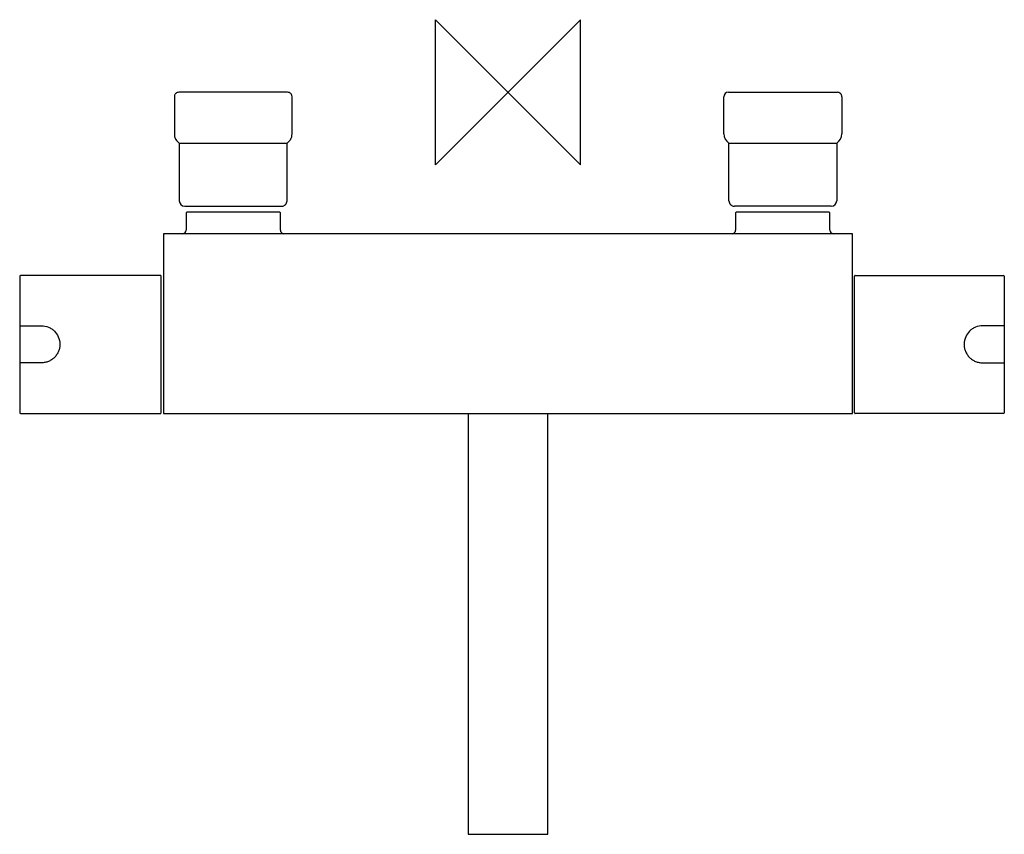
# Model space of a CAD drawing. Header units: millimetres. Extents: x -135 to 137, y -205 to 20.
import ezdxf

# ---------------------------------------------------------------- set-up
doc = ezdxf.new("R2010")
doc.units = ezdxf.units.MM
doc.header["$MEASUREMENT"] = 0
doc.layers.add('ORIGIN', color=6, linetype='Continuous')
doc.layers.add('PLANNING', color=1, linetype='Continuous')

# ---------------------------------------------------------------- blocks, each defined once
blk = doc.blocks.new('707010_T')
at = {"layer": 'ORIGIN'}
for p, q in [((20, 20), (-20, -20)), ((-20, -20), (-20, 20)), ((-20, 20), (20, -20)), ((20, -20), (20, 20))]:
    blk.add_line(p, q, dxfattribs=at)
at = {"layer": 'PLANNING'}
for p, q in [((-91.97, -1.25), (-91.97, -11.46)), ((-60.75, 0), (-90.75, 0)), ((-59.53, -11.46), (-59.53, -1.25)), ((59.5, -11.46), (59.5, -1.25)), ((92, -1.25), (92, -11.46)), ((-90.6, -14), (-60.9, -14)), ((-90.6, -14), (-90.6, -29.9)), ((-60.9, -29.9), (-60.9, -14)), ((60.9, -29.9), (60.9, -14)), ((60.97, -14), (90.6, -14)), ((90.6, -14), (90.6, -29.9)), ((-89.1, -31.4), (-62.4, -31.4)), ((89.1, -31.4), (62.4, -31.4)), ((-88.55, -33), (-88.75, -33.2)), ((-88.75, -33.2), (-88.75, -38)), ((-62.95, -33), (-88.55, -33)), ((-62.75, -33.2), (-62.95, -33)), ((-62.75, -38), (-62.75, -33.2)), ((62.95, -33), (62.75, -33.2)), ((62.75, -33.2), (62.75, -38)), ((88.55, -33), (62.95, -33)), ((88.75, -33.2), (88.55, -33)), ((88.75, -38), (88.75, -33.2)), ((95, -39), (-95, -39)), ((-95, -39), (-95, -88.5)), ((95, -88.5), (95, -39)), ((-134.6, -50.7), (-134.6, -64.24)), ((-95.8, -50.5), (-134.4, -50.5)), ((-95.6, -88.3), (-95.6, -50.7)), ((95.5, -88.3), (95.5, -50.7)), ((136.8, -50.7), (136.8, -64.24)), ((-134.4, -64.35), (-128.6, -64.35)), ((136.6, -64.35), (130.8, -64.35)), ((-134.6, -74.66), (-134.6, -88.3)), ((-128.6, -74.55), (-134.4, -74.55)), ((130.8, -74.55), (136.6, -74.55)), ((136.8, -74.66), (136.8, -88.3)), ((-134.4, -88.5), (-95.8, -88.5)), ((-95, -88.5), (95, -88.5)), ((-11, -88.5), (-11, -204.3)), ((11, -204.3), (11, -88.5)), ((-10.8, -204.5), (10.8, -204.5))]:
    blk.add_line(p, q, dxfattribs=at)
for points in [[(60.75, 0), (90.75, 0)], [(-134.6, -64.24), (-134.6, -74.66)], [(136.8, -64.24), (136.8, -74.66)]]:
    blk.add_lwpolyline(points, dxfattribs=at)
for centre, radius, start, end in [((90.75, -1.25), 1.25, 360, 90.0107), ((-90.74, -1.28), 1.28, 90.4575, 131.8587), ((-60.76, -1.27), 1.27, 45.194, 89.5593), ((60.75, -1.25), 1.25, 90, 179.9942), ((-89, -11.46), 3, 210.8425, 237.7691), ((-62.5, -11.46), 3, 302.2311, 331.8535), ((62.5, -11.46), 3, 180, 237.769), ((89, -11.46), 3, 302.231, 360), ((-89.1, -29.9), 1.5, 180.0073, 270), ((-62.4, -29.9), 1.5, 269.9927, 0), ((62.4, -29.9), 1.5, 180, 270.0003), ((89.1, -29.9), 1.5, 270, 359.9997), ((-89.75, -38), 1, 272.5551, 0), ((-61.75, -38), 1, 180, 267.3558), ((61.75, -38), 1, 272.5551, 0), ((89.75, -38), 1, 180, 267.3558), ((-134.4, -50.7), 0.2, 90.0074, 180), ((-95.8, -50.7), 0.2, 359.9906, 90), ((95.7, -50.7), 0.2, 90, 180.0094), ((136.6, -50.7), 0.2, 0, 89.9926), ((-134.4, -88.3), 0.2, 180.0002, 270), ((-95.8, -88.3), 0.2, 269.9998, 0), ((95.7, -88.3), 0.2, 180, 270.0002), ((136.6, -88.3), 0.2, 270, 359.9998), ((-10.8, -204.3), 0.2, 180, 270), ((10.8, -204.3), 0.2, 270, 0)]:
    blk.add_arc(centre, radius, start, end, dxfattribs=at)
for points, knots in [([(-91.59, -0.33), (-91.61, -0.34), (-91.7, -0.43), (-91.84, -0.62), (-91.95, -0.92), (-91.97, -1.14), (-91.97, -1.25)], [30.923072, 30.923072, 30.923072, 30.923072, 31.005132, 31.308274, 31.608521, 31.953096, 31.953096, 31.953096, 31.953096]), ([(-59.53, -1.25), (-59.53, -0.97), (-59.61, -0.75), (-59.74, -0.51), (-59.8, -0.43), (-59.86, -0.37)], [120.2818999, 120.2818999, 120.2818999, 120.2818999, 120.4068999, 120.4068999, 120.4940385, 120.4940385, 120.4940385, 120.4940385]), ([(-91.97, -11.46), (-91.97, -11.64), (-91.95, -11.98), (-91.84, -12.46), (-91.69, -12.79), (-91.6, -12.96), (-91.58, -13)], [42.16538, 42.16538, 42.16538, 42.16538, 42.696129, 43.190067, 43.643426, 43.773372, 43.773372, 43.773372, 43.773372]), ([(-59.85, -12.88), (-59.77, -12.72), (-59.69, -12.53), (-59.57, -12.06), (-59.53, -11.77), (-59.53, -11.46)], [109.9459047, 109.9459047, 109.9459047, 109.9459047, 110.0071154, 110.0071154, 110.0696154, 110.0696154, 110.0696154, 110.0696154]), ([(-128.6, -64.35), (-127.95, -64.35), (-126.95, -64.55), (-125.77, -65.18), (-124.76, -66), (-123.81, -67.4), (-123.48, -68.92), (-123.54, -69.96), (-123.64, -70.62), (-123.88, -71.4), (-124.35, -72.31), (-124.99, -73.09), (-125.77, -73.72), (-126.65, -74.2), (-127.61, -74.49), (-128.27, -74.55), (-128.6, -74.55)], [-21.953541, -21.953541, -21.953541, -21.953541, -20.002572, -18.951938, -17.978407, -16.111597, -13.969152, -13.396309, -12.985934, -11.968203, -10.955611, -9.949496, -8.947574, -7.969686, -6.94534, -5.969928, -5.969928, -5.969928, -5.969928]), ([(130.8, -64.35), (130.15, -64.35), (129.15, -64.55), (127.97, -65.18), (126.96, -66), (126.01, -67.4), (125.68, -68.92), (125.74, -69.96), (125.84, -70.62), (126.08, -71.4), (126.55, -72.31), (127.19, -73.09), (127.97, -73.72), (128.85, -74.2), (129.81, -74.49), (130.47, -74.55), (130.8, -74.55)], [-21.953541, -21.953541, -21.953541, -21.953541, -20.002572, -18.951938, -17.978407, -16.111597, -13.969152, -13.396309, -12.985934, -11.968203, -10.955611, -9.949496, -8.947574, -7.969686, -6.94534, -5.969928, -5.969928, -5.969928, -5.969928])]:
    blk.add_open_spline(points, degree=3, knots=knots, dxfattribs=at)
for points, degree in [([(95.7, -50.5), (116.15, -50.5), (136.6, -50.5)], 2), ([(-134.6, -64.24), (-134.6, -64.34), (-134.51, -64.35), (-134.4, -64.35)], 3), ([(136.8, -64.24), (136.8, -64.34), (136.71, -64.35), (136.6, -64.35)], 3), ([(-134.4, -74.55), (-134.51, -74.55), (-134.6, -74.57), (-134.6, -74.66)], 3), ([(136.6, -74.55), (136.71, -74.55), (136.8, -74.57), (136.8, -74.66)], 3), ([(136.6, -88.5), (116.15, -88.5), (95.7, -88.5)], 2)]:
    blk.add_open_spline(points, degree=degree, dxfattribs=at)

msp = doc.modelspace()

# ---------------------------------------------------------------- block references
msp.add_blockref('707010_T', (0, 0))

doc.saveas('drawing.dxf')
